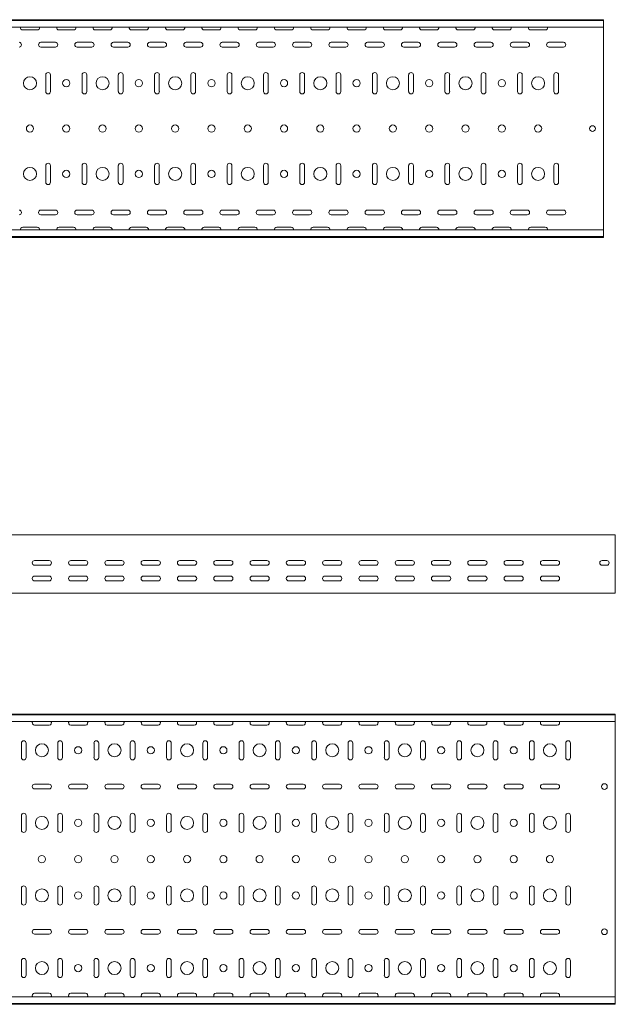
# Model space of a CAD drawing. Header units: millimetres. Extents: x -687 to 2818, y -3045 to -151.
# Tile 7 of 9: x 1997 to 2818, y -3043 to -1687. Entities that reach past the tile are written whole.
import ezdxf

# ---------------------------------------------------------------- set-up
doc = ezdxf.new("R2010")
doc.units = ezdxf.units.MM

msp = doc.modelspace()

# ---------------------------------------------------------------- linework, layer by layer
at = {"color": 7, "linetype": 'Continuous', "lineweight": 15}
for p, q in [((333.4, -1686.6), (2801.4, -1686.6)), ((2801.4, -1687.7), (333.4, -1687.7)), ((2801.4, -1687.7), (2801.4, -1686.6)), ((2801.4, -1696.8), (2801.4, -1687.7)), ((333.4, -1696.8), (2801.4, -1696.8)), ((2021.4, -1700.7), (2001.4, -1700.7)), ((2071.4, -1700.7), (2051.4, -1700.7)), ((2121.4, -1700.7), (2101.4, -1700.7)), ((2171.4, -1700.7), (2151.4, -1700.7)), ((2221.4, -1700.7), (2201.4, -1700.7)), ((2271.4, -1700.7), (2251.4, -1700.7)), ((2321.4, -1700.7), (2301.4, -1700.7)), ((2371.4, -1700.7), (2351.4, -1700.7)), ((2421.4, -1700.7), (2401.4, -1700.7)), ((2471.4, -1700.7), (2451.4, -1700.7)), ((2521.4, -1700.7), (2501.4, -1700.7)), ((2571.4, -1700.7), (2551.4, -1700.7)), ((2621.4, -1700.7), (2601.4, -1700.7)), ((2671.4, -1700.7), (2651.4, -1700.7)), ((2721.4, -1700.7), (2701.4, -1700.7)), ((2801.4, -1696.8), (2801.4, -1734.4)), ((2026.4, -1717.7), (2046.4, -1717.7)), ((2076.4, -1717.7), (2096.4, -1717.7)), ((2126.4, -1717.7), (2146.4, -1717.7)), ((2176.4, -1717.7), (2196.4, -1717.7)), ((2226.4, -1717.7), (2246.4, -1717.7)), ((2276.4, -1717.7), (2296.4, -1717.7)), ((2326.4, -1717.7), (2346.4, -1717.7)), ((2376.4, -1717.7), (2396.4, -1717.7)), ((2426.4, -1717.7), (2446.4, -1717.7)), ((2476.4, -1717.7), (2496.4, -1717.7)), ((2526.4, -1717.7), (2546.4, -1717.7)), ((2576.4, -1717.7), (2596.4, -1717.7)), ((2626.4, -1717.7), (2646.4, -1717.7)), ((2676.4, -1717.7), (2696.4, -1717.7)), ((2726.4, -1717.7), (2746.4, -1717.7)), ((2046.4, -1724.2), (2026.4, -1724.2)), ((2096.4, -1724.2), (2076.4, -1724.2)), ((2146.4, -1724.2), (2126.4, -1724.2)), ((2196.4, -1724.2), (2176.4, -1724.2)), ((2246.4, -1724.2), (2226.4, -1724.2)), ((2296.4, -1724.2), (2276.4, -1724.2)), ((2346.4, -1724.2), (2326.4, -1724.2)), ((2396.4, -1724.2), (2376.4, -1724.2)), ((2446.4, -1724.2), (2426.4, -1724.2)), ((2496.4, -1724.2), (2476.4, -1724.2)), ((2546.4, -1724.2), (2526.4, -1724.2)), ((2596.4, -1724.2), (2576.4, -1724.2)), ((2646.4, -1724.2), (2626.4, -1724.2)), ((2696.4, -1724.2), (2676.4, -1724.2)), ((2746.4, -1724.2), (2726.4, -1724.2)), ((2801.4, -1734.4), (2801.4, -1735.4)), ((2801.4, -1735.4), (2801.4, -1735.5)), ((2801.4, -1735.5), (2801.4, -1737.2)), ((2801.4, -1737.2), (2801.4, -1810.9)), ((2033.1, -1785.6), (2033.1, -1762.6)), ((2039.6, -1762.6), (2039.6, -1785.6)), ((2083.1, -1785.6), (2083.1, -1762.6)), ((2089.6, -1762.6), (2089.6, -1785.6)), ((2133.1, -1785.6), (2133.1, -1762.6)), ((2139.6, -1762.6), (2139.6, -1785.6)), ((2183.1, -1785.6), (2183.1, -1762.6)), ((2189.6, -1762.6), (2189.6, -1785.6)), ((2233.1, -1785.6), (2233.1, -1762.6)), ((2239.6, -1762.6), (2239.6, -1785.6)), ((2283.1, -1785.6), (2283.1, -1762.6)), ((2289.6, -1762.6), (2289.6, -1785.6)), ((2333.1, -1785.6), (2333.1, -1762.6)), ((2339.6, -1762.6), (2339.6, -1785.6)), ((2383.1, -1785.6), (2383.1, -1762.6)), ((2389.6, -1762.6), (2389.6, -1785.6)), ((2433.1, -1785.6), (2433.1, -1762.6)), ((2439.6, -1762.6), (2439.6, -1785.6)), ((2483.1, -1785.6), (2483.1, -1762.6)), ((2489.6, -1762.6), (2489.6, -1785.6)), ((2533.1, -1785.6), (2533.1, -1762.6)), ((2539.6, -1762.6), (2539.6, -1785.6)), ((2583.1, -1785.6), (2583.1, -1762.6)), ((2589.6, -1762.6), (2589.6, -1785.6)), ((2633.1, -1785.6), (2633.1, -1762.6)), ((2639.6, -1762.6), (2639.6, -1785.6)), ((2683.1, -1785.6), (2683.1, -1762.6)), ((2689.6, -1762.6), (2689.6, -1785.6)), ((2733.1, -1785.6), (2733.1, -1762.6)), ((2739.6, -1762.6), (2739.6, -1785.6)), ((2801.4, -1810.9), (2801.4, -1812.6)), ((2801.4, -1812.6), (2801.4, -1812.7)), ((2801.4, -1812.7), (2801.4, -1813.8)), ((2801.4, -1813.8), (2801.4, -1859.4)), ((2801.4, -1859.4), (2801.4, -1860.4)), ((2801.4, -1860.4), (2801.4, -1860.5)), ((2801.4, -1860.5), (2801.4, -1862.2)), ((2801.4, -1862.2), (2801.4, -1935.9)), ((2033.1, -1910.6), (2033.1, -1887.6)), ((2039.6, -1887.6), (2039.6, -1910.6)), ((2083.1, -1910.6), (2083.1, -1887.6)), ((2089.6, -1887.6), (2089.6, -1910.6)), ((2133.1, -1910.6), (2133.1, -1887.6)), ((2139.6, -1887.6), (2139.6, -1910.6)), ((2183.1, -1910.6), (2183.1, -1887.6)), ((2189.6, -1887.6), (2189.6, -1910.6)), ((2233.1, -1910.6), (2233.1, -1887.6)), ((2239.6, -1887.6), (2239.6, -1910.6)), ((2283.1, -1910.6), (2283.1, -1887.6)), ((2289.6, -1887.6), (2289.6, -1910.6)), ((2333.1, -1910.6), (2333.1, -1887.6)), ((2339.6, -1887.6), (2339.6, -1910.6)), ((2383.1, -1910.6), (2383.1, -1887.6)), ((2389.6, -1887.6), (2389.6, -1910.6)), ((2433.1, -1910.6), (2433.1, -1887.6)), ((2439.6, -1887.6), (2439.6, -1910.6)), ((2483.1, -1910.6), (2483.1, -1887.6)), ((2489.6, -1887.6), (2489.6, -1910.6)), ((2533.1, -1910.6), (2533.1, -1887.6)), ((2539.6, -1887.6), (2539.6, -1910.6)), ((2583.1, -1910.6), (2583.1, -1887.6)), ((2589.6, -1887.6), (2589.6, -1910.6)), ((2633.1, -1910.6), (2633.1, -1887.6)), ((2639.6, -1887.6), (2639.6, -1910.6)), ((2683.1, -1910.6), (2683.1, -1887.6)), ((2689.6, -1887.6), (2689.6, -1910.6)), ((2733.1, -1910.6), (2733.1, -1887.6)), ((2739.6, -1887.6), (2739.6, -1910.6)), ((2801.4, -1935.9), (2801.4, -1937.6)), ((2801.4, -1937.6), (2801.4, -1937.7)), ((2801.4, -1937.7), (2801.4, -1938.8)), ((2801.4, -1938.8), (2801.4, -1976.3)), ((2026.4, -1948.9), (2046.4, -1948.9)), ((2076.4, -1948.9), (2096.4, -1948.9)), ((2126.4, -1948.9), (2146.4, -1948.9)), ((2176.4, -1948.9), (2196.4, -1948.9)), ((2226.4, -1948.9), (2246.4, -1948.9)), ((2276.4, -1948.9), (2296.4, -1948.9)), ((2326.4, -1948.9), (2346.4, -1948.9)), ((2376.4, -1948.9), (2396.4, -1948.9)), ((2426.4, -1948.9), (2446.4, -1948.9)), ((2476.4, -1948.9), (2496.4, -1948.9)), ((2526.4, -1948.9), (2546.4, -1948.9)), ((2576.4, -1948.9), (2596.4, -1948.9)), ((2626.4, -1948.9), (2646.4, -1948.9)), ((2676.4, -1948.9), (2696.4, -1948.9)), ((2726.4, -1948.9), (2746.4, -1948.9)), ((2046.4, -1955.4), (2026.4, -1955.4)), ((2096.4, -1955.4), (2076.4, -1955.4)), ((2146.4, -1955.4), (2126.4, -1955.4)), ((2196.4, -1955.4), (2176.4, -1955.4)), ((2246.4, -1955.4), (2226.4, -1955.4)), ((2296.4, -1955.4), (2276.4, -1955.4)), ((2346.4, -1955.4), (2326.4, -1955.4)), ((2396.4, -1955.4), (2376.4, -1955.4)), ((2446.4, -1955.4), (2426.4, -1955.4)), ((2496.4, -1955.4), (2476.4, -1955.4)), ((2546.4, -1955.4), (2526.4, -1955.4)), ((2596.4, -1955.4), (2576.4, -1955.4)), ((2646.4, -1955.4), (2626.4, -1955.4)), ((2696.4, -1955.4), (2676.4, -1955.4)), ((2746.4, -1955.4), (2726.4, -1955.4)), ((2801.4, -1976.3), (333.4, -1976.3)), ((2001.4, -1972.4), (2021.4, -1972.4)), ((2051.4, -1972.4), (2071.4, -1972.4)), ((2101.4, -1972.4), (2121.4, -1972.4)), ((2151.4, -1972.4), (2171.4, -1972.4)), ((2201.4, -1972.4), (2221.4, -1972.4)), ((2251.4, -1972.4), (2271.4, -1972.4)), ((2301.4, -1972.4), (2321.4, -1972.4)), ((2351.4, -1972.4), (2371.4, -1972.4)), ((2401.4, -1972.4), (2421.4, -1972.4)), ((2451.4, -1972.4), (2471.4, -1972.4)), ((2501.4, -1972.4), (2521.4, -1972.4)), ((2551.4, -1972.4), (2571.4, -1972.4)), ((2601.4, -1972.4), (2621.4, -1972.4)), ((2651.4, -1972.4), (2671.4, -1972.4)), ((2701.4, -1972.4), (2721.4, -1972.4)), ((2801.4, -1985.4), (2801.4, -1976.3)), ((333.4, -1985.4), (2801.4, -1985.4)), ((333.4, -1986.6), (2801.4, -1986.6)), ((2801.4, -1986.6), (2801.4, -1985.4)), ((2817.8, -2396.5), (349.8, -2396.5)), ((2817.8, -2404), (2817.8, -2396.5)), ((2817.8, -2409.3), (2817.8, -2404)), ((2817.8, -2409.6), (2817.8, -2409.3)), ((2817.8, -2413.8), (2817.8, -2409.6)), ((2817.8, -2474.7), (2817.8, -2413.8)), ((2037.8, -2431.7), (2017.8, -2431.7)), ((2017.8, -2438.2), (2037.8, -2438.2)), ((2087.8, -2431.7), (2067.8, -2431.7)), ((2067.8, -2438.2), (2087.8, -2438.2)), ((2137.8, -2431.7), (2117.8, -2431.7)), ((2117.8, -2438.2), (2137.8, -2438.2)), ((2187.8, -2431.7), (2167.8, -2431.7)), ((2167.8, -2438.2), (2187.8, -2438.2)), ((2237.8, -2431.7), (2217.8, -2431.7)), ((2217.8, -2438.2), (2237.8, -2438.2)), ((2287.8, -2431.7), (2267.8, -2431.7)), ((2267.8, -2438.2), (2287.8, -2438.2)), ((2337.8, -2431.7), (2317.8, -2431.7)), ((2317.8, -2438.2), (2337.8, -2438.2)), ((2387.8, -2431.7), (2367.8, -2431.7)), ((2367.8, -2438.2), (2387.8, -2438.2)), ((2437.8, -2431.7), (2417.8, -2431.7)), ((2417.8, -2438.2), (2437.8, -2438.2)), ((2487.8, -2431.7), (2467.8, -2431.7)), ((2467.8, -2438.2), (2487.8, -2438.2)), ((2537.8, -2431.7), (2517.8, -2431.7)), ((2517.8, -2438.2), (2537.8, -2438.2)), ((2587.8, -2431.7), (2567.8, -2431.7)), ((2567.8, -2438.2), (2587.8, -2438.2)), ((2637.8, -2431.7), (2617.8, -2431.7)), ((2617.8, -2438.2), (2637.8, -2438.2)), ((2687.8, -2431.7), (2667.8, -2431.7)), ((2667.8, -2438.2), (2687.8, -2438.2)), ((2737.8, -2431.7), (2717.8, -2431.7)), ((2717.8, -2438.2), (2737.8, -2438.2)), ((2799.6, -2431.7), (2806.1, -2431.7)), ((2806.1, -2438.2), (2799.6, -2438.2)), ((2037.8, -2453.2), (2017.8, -2453.2)), ((2087.8, -2453.2), (2067.8, -2453.2)), ((2137.8, -2453.2), (2117.8, -2453.2)), ((2187.8, -2453.2), (2167.8, -2453.2)), ((2237.8, -2453.2), (2217.8, -2453.2)), ((2287.8, -2453.2), (2267.8, -2453.2)), ((2337.8, -2453.2), (2317.8, -2453.2)), ((2387.8, -2453.2), (2367.8, -2453.2)), ((2437.8, -2453.2), (2417.8, -2453.2)), ((2487.8, -2453.2), (2467.8, -2453.2)), ((2537.8, -2453.2), (2517.8, -2453.2)), ((2587.8, -2453.2), (2567.8, -2453.2)), ((2637.8, -2453.2), (2617.8, -2453.2)), ((2687.8, -2453.2), (2667.8, -2453.2)), ((2737.8, -2453.2), (2717.8, -2453.2)), ((2017.8, -2459.7), (2037.8, -2459.7)), ((2067.8, -2459.7), (2087.8, -2459.7)), ((2117.8, -2459.7), (2137.8, -2459.7)), ((2167.8, -2459.7), (2187.8, -2459.7)), ((2217.8, -2459.7), (2237.8, -2459.7)), ((2267.8, -2459.7), (2287.8, -2459.7)), ((2317.8, -2459.7), (2337.8, -2459.7)), ((2367.8, -2459.7), (2387.8, -2459.7)), ((2417.8, -2459.7), (2437.8, -2459.7)), ((2467.8, -2459.7), (2487.8, -2459.7)), ((2517.8, -2459.7), (2537.8, -2459.7)), ((2567.8, -2459.7), (2587.8, -2459.7)), ((2617.8, -2459.7), (2637.8, -2459.7)), ((2667.8, -2459.7), (2687.8, -2459.7)), ((2717.8, -2459.7), (2737.8, -2459.7)), ((349.8, -2476.5), (2817.8, -2476.5)), ((2817.8, -2476.5), (2817.8, -2474.7)), ((349.8, -2643.2), (2817.8, -2643.2)), ((2817.8, -2644.3), (349.8, -2644.3)), ((2817.8, -2644.3), (2817.8, -2643.2)), ((2817.8, -2653.4), (2817.8, -2644.3)), ((349.8, -2653.4), (2817.8, -2653.4)), ((2037.8, -2658.7), (2017.8, -2658.7)), ((2087.8, -2658.7), (2067.8, -2658.7)), ((2137.8, -2658.7), (2117.8, -2658.7)), ((2187.8, -2658.7), (2167.8, -2658.7)), ((2237.8, -2658.7), (2217.8, -2658.7)), ((2287.8, -2658.7), (2267.8, -2658.7)), ((2337.8, -2658.7), (2317.8, -2658.7)), ((2387.8, -2658.7), (2367.8, -2658.7)), ((2437.8, -2658.7), (2417.8, -2658.7)), ((2487.8, -2658.7), (2467.8, -2658.7)), ((2537.8, -2658.7), (2517.8, -2658.7)), ((2587.8, -2658.7), (2567.8, -2658.7)), ((2637.8, -2658.7), (2617.8, -2658.7)), ((2687.8, -2658.7), (2667.8, -2658.7)), ((2737.8, -2658.7), (2717.8, -2658.7)), ((2817.8, -2653.4), (2817.8, -2666)), ((2817.8, -2666), (2817.8, -2667)), ((2817.8, -2667), (2817.8, -2667.1)), ((2817.8, -2667.1), (2817.8, -2668.8)), ((2817.8, -2668.8), (2817.8, -2717.5)), ((1999.6, -2703.2), (1999.6, -2683.2)), ((2006.1, -2683.2), (2006.1, -2703.2)), ((2049.6, -2703.2), (2049.6, -2683.2)), ((2056.1, -2683.2), (2056.1, -2703.2)), ((2099.6, -2703.2), (2099.6, -2683.2)), ((2106.1, -2683.2), (2106.1, -2703.2)), ((2149.6, -2703.2), (2149.6, -2683.2)), ((2156.1, -2683.2), (2156.1, -2703.2)), ((2199.6, -2703.2), (2199.6, -2683.2)), ((2206.1, -2683.2), (2206.1, -2703.2)), ((2249.6, -2703.2), (2249.6, -2683.2)), ((2256.1, -2683.2), (2256.1, -2703.2)), ((2299.6, -2703.2), (2299.6, -2683.2)), ((2306.1, -2683.2), (2306.1, -2703.2)), ((2349.6, -2703.2), (2349.6, -2683.2)), ((2356.1, -2683.2), (2356.1, -2703.2)), ((2399.6, -2703.2), (2399.6, -2683.2)), ((2406.1, -2683.2), (2406.1, -2703.2)), ((2449.6, -2703.2), (2449.6, -2683.2)), ((2456.1, -2683.2), (2456.1, -2703.2)), ((2499.6, -2703.2), (2499.6, -2683.2)), ((2506.1, -2683.2), (2506.1, -2703.2)), ((2549.6, -2703.2), (2549.6, -2683.2)), ((2556.1, -2683.2), (2556.1, -2703.2)), ((2599.6, -2703.2), (2599.6, -2683.2)), ((2606.1, -2683.2), (2606.1, -2703.2)), ((2649.6, -2703.2), (2649.6, -2683.2)), ((2656.1, -2683.2), (2656.1, -2703.2)), ((2699.6, -2703.2), (2699.6, -2683.2)), ((2706.1, -2683.2), (2706.1, -2703.2)), ((2749.6, -2703.2), (2749.6, -2683.2)), ((2756.1, -2683.2), (2756.1, -2703.2)), ((2817.8, -2717.5), (2817.8, -2719.2)), ((2817.8, -2719.2), (2817.8, -2719.3)), ((2817.8, -2719.3), (2817.8, -2720.4)), ((2817.8, -2720.4), (2817.8, -2766)), ((2017.8, -2739.9), (2037.8, -2739.9)), ((2067.8, -2739.9), (2087.8, -2739.9)), ((2117.8, -2739.9), (2137.8, -2739.9)), ((2167.8, -2739.9), (2187.8, -2739.9)), ((2217.8, -2739.9), (2237.8, -2739.9)), ((2267.8, -2739.9), (2287.8, -2739.9)), ((2317.8, -2739.9), (2337.8, -2739.9)), ((2367.8, -2739.9), (2387.8, -2739.9)), ((2417.8, -2739.9), (2437.8, -2739.9)), ((2467.8, -2739.9), (2487.8, -2739.9)), ((2517.8, -2739.9), (2537.8, -2739.9)), ((2567.8, -2739.9), (2587.8, -2739.9)), ((2617.8, -2739.9), (2637.8, -2739.9)), ((2667.8, -2739.9), (2687.8, -2739.9)), ((2717.8, -2739.9), (2737.8, -2739.9)), ((2037.8, -2746.4), (2017.8, -2746.4)), ((2087.8, -2746.4), (2067.8, -2746.4)), ((2137.8, -2746.4), (2117.8, -2746.4)), ((2187.8, -2746.4), (2167.8, -2746.4)), ((2237.8, -2746.4), (2217.8, -2746.4)), ((2287.8, -2746.4), (2267.8, -2746.4)), ((2337.8, -2746.4), (2317.8, -2746.4)), ((2387.8, -2746.4), (2367.8, -2746.4)), ((2437.8, -2746.4), (2417.8, -2746.4)), ((2487.8, -2746.4), (2467.8, -2746.4)), ((2537.8, -2746.4), (2517.8, -2746.4)), ((2587.8, -2746.4), (2567.8, -2746.4)), ((2637.8, -2746.4), (2617.8, -2746.4)), ((2687.8, -2746.4), (2667.8, -2746.4)), ((2737.8, -2746.4), (2717.8, -2746.4)), ((2817.8, -2766), (2817.8, -2767)), ((2817.8, -2767), (2817.8, -2767.1)), ((2817.8, -2767.1), (2817.8, -2768.8)), ((2817.8, -2768.8), (2817.8, -2817.5)), ((1999.6, -2803.2), (1999.6, -2783.2)), ((2006.1, -2783.2), (2006.1, -2803.2)), ((2049.6, -2803.2), (2049.6, -2783.2)), ((2056.1, -2783.2), (2056.1, -2803.2)), ((2099.6, -2803.2), (2099.6, -2783.2)), ((2106.1, -2783.2), (2106.1, -2803.2)), ((2149.6, -2803.2), (2149.6, -2783.2)), ((2156.1, -2783.2), (2156.1, -2803.2)), ((2199.6, -2803.2), (2199.6, -2783.2)), ((2206.1, -2783.2), (2206.1, -2803.2)), ((2249.6, -2803.2), (2249.6, -2783.2)), ((2256.1, -2783.2), (2256.1, -2803.2)), ((2299.6, -2803.2), (2299.6, -2783.2)), ((2306.1, -2783.2), (2306.1, -2803.2)), ((2349.6, -2803.2), (2349.6, -2783.2)), ((2356.1, -2783.2), (2356.1, -2803.2)), ((2399.6, -2803.2), (2399.6, -2783.2)), ((2406.1, -2783.2), (2406.1, -2803.2)), ((2449.6, -2803.2), (2449.6, -2783.2)), ((2456.1, -2783.2), (2456.1, -2803.2)), ((2499.6, -2803.2), (2499.6, -2783.2)), ((2506.1, -2783.2), (2506.1, -2803.2)), ((2549.6, -2803.2), (2549.6, -2783.2)), ((2556.1, -2783.2), (2556.1, -2803.2)), ((2599.6, -2803.2), (2599.6, -2783.2)), ((2606.1, -2783.2), (2606.1, -2803.2)), ((2649.6, -2803.2), (2649.6, -2783.2)), ((2656.1, -2783.2), (2656.1, -2803.2)), ((2699.6, -2803.2), (2699.6, -2783.2)), ((2706.1, -2783.2), (2706.1, -2803.2)), ((2749.6, -2803.2), (2749.6, -2783.2)), ((2756.1, -2783.2), (2756.1, -2803.2)), ((2817.8, -2817.5), (2817.8, -2819.2)), ((2817.8, -2819.2), (2817.8, -2819.3)), ((2817.8, -2819.3), (2817.8, -2820.4)), ((2817.8, -2820.4), (2817.8, -2866)), ((2817.8, -2866), (2817.8, -2867)), ((2817.8, -2867), (2817.8, -2867.1)), ((2817.8, -2867.1), (2817.8, -2868.8)), ((2817.8, -2868.8), (2817.8, -2917.5)), ((1999.6, -2903.2), (1999.6, -2883.2)), ((2006.1, -2883.2), (2006.1, -2903.2)), ((2049.6, -2903.2), (2049.6, -2883.2)), ((2056.1, -2883.2), (2056.1, -2903.2)), ((2099.6, -2903.2), (2099.6, -2883.2)), ((2106.1, -2883.2), (2106.1, -2903.2)), ((2149.6, -2903.2), (2149.6, -2883.2)), ((2156.1, -2883.2), (2156.1, -2903.2)), ((2199.6, -2903.2), (2199.6, -2883.2)), ((2206.1, -2883.2), (2206.1, -2903.2)), ((2249.6, -2903.2), (2249.6, -2883.2)), ((2256.1, -2883.2), (2256.1, -2903.2)), ((2299.6, -2903.2), (2299.6, -2883.2)), ((2306.1, -2883.2), (2306.1, -2903.2)), ((2349.6, -2903.2), (2349.6, -2883.2)), ((2356.1, -2883.2), (2356.1, -2903.2)), ((2399.6, -2903.2), (2399.6, -2883.2)), ((2406.1, -2883.2), (2406.1, -2903.2)), ((2449.6, -2903.2), (2449.6, -2883.2)), ((2456.1, -2883.2), (2456.1, -2903.2)), ((2499.6, -2903.2), (2499.6, -2883.2)), ((2506.1, -2883.2), (2506.1, -2903.2)), ((2549.6, -2903.2), (2549.6, -2883.2)), ((2556.1, -2883.2), (2556.1, -2903.2)), ((2599.6, -2903.2), (2599.6, -2883.2)), ((2606.1, -2883.2), (2606.1, -2903.2)), ((2649.6, -2903.2), (2649.6, -2883.2)), ((2656.1, -2883.2), (2656.1, -2903.2)), ((2699.6, -2903.2), (2699.6, -2883.2)), ((2706.1, -2883.2), (2706.1, -2903.2)), ((2749.6, -2903.2), (2749.6, -2883.2)), ((2756.1, -2883.2), (2756.1, -2903.2)), ((2817.8, -2917.5), (2817.8, -2919.2)), ((2817.8, -2919.2), (2817.8, -2919.3)), ((2817.8, -2919.3), (2817.8, -2920.4)), ((2817.8, -2920.4), (2817.8, -2966)), ((2017.8, -2939.9), (2037.8, -2939.9)), ((2067.8, -2939.9), (2087.8, -2939.9)), ((2117.8, -2939.9), (2137.8, -2939.9)), ((2167.8, -2939.9), (2187.8, -2939.9)), ((2217.8, -2939.9), (2237.8, -2939.9)), ((2267.8, -2939.9), (2287.8, -2939.9)), ((2317.8, -2939.9), (2337.8, -2939.9)), ((2367.8, -2939.9), (2387.8, -2939.9)), ((2417.8, -2939.9), (2437.8, -2939.9)), ((2467.8, -2939.9), (2487.8, -2939.9)), ((2517.8, -2939.9), (2537.8, -2939.9)), ((2567.8, -2939.9), (2587.8, -2939.9)), ((2617.8, -2939.9), (2637.8, -2939.9)), ((2667.8, -2939.9), (2687.8, -2939.9)), ((2717.8, -2939.9), (2737.8, -2939.9)), ((2037.8, -2946.4), (2017.8, -2946.4)), ((2087.8, -2946.4), (2067.8, -2946.4)), ((2137.8, -2946.4), (2117.8, -2946.4)), ((2187.8, -2946.4), (2167.8, -2946.4)), ((2237.8, -2946.4), (2217.8, -2946.4)), ((2287.8, -2946.4), (2267.8, -2946.4)), ((2337.8, -2946.4), (2317.8, -2946.4)), ((2387.8, -2946.4), (2367.8, -2946.4)), ((2437.8, -2946.4), (2417.8, -2946.4)), ((2487.8, -2946.4), (2467.8, -2946.4)), ((2537.8, -2946.4), (2517.8, -2946.4)), ((2587.8, -2946.4), (2567.8, -2946.4)), ((2637.8, -2946.4), (2617.8, -2946.4)), ((2687.8, -2946.4), (2667.8, -2946.4)), ((2737.8, -2946.4), (2717.8, -2946.4)), ((2817.8, -2966), (2817.8, -2967)), ((2817.8, -2967), (2817.8, -2967.1)), ((2817.8, -2967.1), (2817.8, -2968.8)), ((2817.8, -2968.8), (2817.8, -3017.5)), ((1999.6, -3003.2), (1999.6, -2983.2)), ((2006.1, -2983.2), (2006.1, -3003.2)), ((2049.6, -3003.2), (2049.6, -2983.2)), ((2056.1, -2983.2), (2056.1, -3003.2)), ((2099.6, -3003.2), (2099.6, -2983.2)), ((2106.1, -2983.2), (2106.1, -3003.2)), ((2149.6, -3003.2), (2149.6, -2983.2)), ((2156.1, -2983.2), (2156.1, -3003.2)), ((2199.6, -3003.2), (2199.6, -2983.2)), ((2206.1, -2983.2), (2206.1, -3003.2)), ((2249.6, -3003.2), (2249.6, -2983.2)), ((2256.1, -2983.2), (2256.1, -3003.2)), ((2299.6, -3003.2), (2299.6, -2983.2)), ((2306.1, -2983.2), (2306.1, -3003.2)), ((2349.6, -3003.2), (2349.6, -2983.2)), ((2356.1, -2983.2), (2356.1, -3003.2)), ((2399.6, -3003.2), (2399.6, -2983.2)), ((2406.1, -2983.2), (2406.1, -3003.2)), ((2449.6, -3003.2), (2449.6, -2983.2)), ((2456.1, -2983.2), (2456.1, -3003.2)), ((2499.6, -3003.2), (2499.6, -2983.2)), ((2506.1, -2983.2), (2506.1, -3003.2)), ((2549.6, -3003.2), (2549.6, -2983.2)), ((2556.1, -2983.2), (2556.1, -3003.2)), ((2599.6, -3003.2), (2599.6, -2983.2)), ((2606.1, -2983.2), (2606.1, -3003.2)), ((2649.6, -3003.2), (2649.6, -2983.2)), ((2656.1, -2983.2), (2656.1, -3003.2)), ((2699.6, -3003.2), (2699.6, -2983.2)), ((2706.1, -2983.2), (2706.1, -3003.2)), ((2749.6, -3003.2), (2749.6, -2983.2)), ((2756.1, -2983.2), (2756.1, -3003.2)), ((2817.8, -3017.5), (2817.8, -3019.2)), ((2817.8, -3019.2), (2817.8, -3019.3)), ((2817.8, -3019.3), (2817.8, -3020.4)), ((2817.8, -3020.4), (2817.8, -3032.9)), ((2817.8, -3032.9), (349.8, -3032.9)), ((2017.8, -3027.6), (2037.8, -3027.6)), ((2067.8, -3027.6), (2087.8, -3027.6)), ((2117.8, -3027.6), (2137.8, -3027.6)), ((2167.8, -3027.6), (2187.8, -3027.6)), ((2217.8, -3027.6), (2237.8, -3027.6)), ((2267.8, -3027.6), (2287.8, -3027.6)), ((2317.8, -3027.6), (2337.8, -3027.6)), ((2367.8, -3027.6), (2387.8, -3027.6)), ((2417.8, -3027.6), (2437.8, -3027.6)), ((2467.8, -3027.6), (2487.8, -3027.6)), ((2517.8, -3027.6), (2537.8, -3027.6)), ((2567.8, -3027.6), (2587.8, -3027.6)), ((2617.8, -3027.6), (2637.8, -3027.6)), ((2667.8, -3027.6), (2687.8, -3027.6)), ((2717.8, -3027.6), (2737.8, -3027.6)), ((2817.8, -3042), (2817.8, -3032.9)), ((349.8, -3042), (2817.8, -3042)), ((349.8, -3043.2), (2817.8, -3043.2)), ((2817.8, -3043.2), (2817.8, -3042))]:
    msp.add_line(p, q, dxfattribs=at)
for centre, radius in [((2011.4, -1774.1), 9), ((2061.4, -1774.1), 5), ((2111.4, -1774.1), 9), ((2161.4, -1774.1), 5), ((2211.4, -1774.1), 9), ((2261.4, -1774.1), 5), ((2311.4, -1774.1), 9), ((2361.4, -1774.1), 5), ((2411.4, -1774.1), 9), ((2461.4, -1774.1), 5), ((2511.4, -1774.1), 9), ((2561.4, -1774.1), 5), ((2611.4, -1774.1), 9), ((2661.4, -1774.1), 5), ((2711.4, -1774.1), 9), ((2011.4, -1836.6), 5), ((2061.4, -1836.6), 5), ((2111.4, -1836.6), 5), ((2161.4, -1836.6), 5), ((2211.4, -1836.6), 5), ((2261.4, -1836.6), 5), ((2311.4, -1836.6), 5), ((2361.4, -1836.6), 5), ((2411.4, -1836.6), 5), ((2461.4, -1836.6), 5), ((2511.4, -1836.6), 5), ((2561.4, -1836.6), 5), ((2611.4, -1836.6), 5), ((2661.4, -1836.6), 5), ((2711.4, -1836.6), 5), ((2786.4, -1836.6), 4), ((2011.4, -1899.1), 9), ((2061.4, -1899.1), 5), ((2111.4, -1899.1), 9), ((2161.4, -1899.1), 5), ((2211.4, -1899.1), 9), ((2261.4, -1899.1), 5), ((2311.4, -1899.1), 9), ((2361.4, -1899.1), 5), ((2411.4, -1899.1), 9), ((2461.4, -1899.1), 5), ((2511.4, -1899.1), 9), ((2561.4, -1899.1), 5), ((2611.4, -1899.1), 9), ((2661.4, -1899.1), 5), ((2711.4, -1899.1), 9), ((2027.8, -2693.2), 9), ((2127.8, -2693.2), 9), ((2227.8, -2693.2), 9), ((2327.8, -2693.2), 9), ((2427.8, -2693.2), 9), ((2527.8, -2693.2), 9), ((2627.8, -2693.2), 9), ((2727.8, -2693.2), 9), ((2077.8, -2693.2), 5), ((2177.8, -2693.2), 5), ((2277.8, -2693.2), 5), ((2377.8, -2693.2), 5), ((2477.8, -2693.2), 5), ((2577.8, -2693.2), 5), ((2677.8, -2693.2), 5), ((2802.8, -2743.2), 4), ((2027.8, -2793.2), 9), ((2077.8, -2793.2), 5), ((2127.8, -2793.2), 9), ((2177.8, -2793.2), 5), ((2227.8, -2793.2), 9), ((2277.8, -2793.2), 5), ((2327.8, -2793.2), 9), ((2377.8, -2793.2), 5), ((2427.8, -2793.2), 9), ((2477.8, -2793.2), 5), ((2527.8, -2793.2), 9), ((2577.8, -2793.2), 5), ((2627.8, -2793.2), 9), ((2677.8, -2793.2), 5), ((2727.8, -2793.2), 9), ((2027.8, -2843.2), 5), ((2077.8, -2843.2), 5), ((2127.8, -2843.2), 5), ((2177.8, -2843.2), 5), ((2227.8, -2843.2), 5), ((2277.8, -2843.2), 5), ((2327.8, -2843.2), 5), ((2377.8, -2843.2), 5), ((2427.8, -2843.2), 5), ((2477.8, -2843.2), 5), ((2527.8, -2843.2), 5), ((2577.8, -2843.2), 5), ((2627.8, -2843.2), 5), ((2677.8, -2843.2), 5), ((2727.8, -2843.2), 5), ((2027.8, -2893.2), 9), ((2077.8, -2893.2), 5), ((2127.8, -2893.2), 9), ((2177.8, -2893.2), 5), ((2227.8, -2893.2), 9), ((2277.8, -2893.2), 5), ((2327.8, -2893.2), 9), ((2377.8, -2893.2), 5), ((2427.8, -2893.2), 9), ((2477.8, -2893.2), 5), ((2527.8, -2893.2), 9), ((2577.8, -2893.2), 5), ((2627.8, -2893.2), 9), ((2677.8, -2893.2), 5), ((2727.8, -2893.2), 9), ((2802.8, -2943.2), 4), ((2027.8, -2993.2), 9), ((2127.8, -2993.2), 9), ((2227.8, -2993.2), 9), ((2327.8, -2993.2), 9), ((2427.8, -2993.2), 9), ((2527.8, -2993.2), 9), ((2627.8, -2993.2), 9), ((2727.8, -2993.2), 9), ((2077.8, -2993.2), 5), ((2177.8, -2993.2), 5), ((2277.8, -2993.2), 5), ((2377.8, -2993.2), 5), ((2477.8, -2993.2), 5), ((2577.8, -2993.2), 5), ((2677.8, -2993.2), 5)]:
    msp.add_circle(centre, radius, dxfattribs=at)
for centre, start, end in [((2001.4, -1697.5), 167.8599, 270), ((2021.4, -1697.5), 270, 12.1401), ((2051.4, -1697.5), 167.8599, 270), ((2071.4, -1697.5), 270, 12.1401), ((2101.4, -1697.5), 167.8599, 270), ((2121.4, -1697.5), 270, 12.1401), ((2151.4, -1697.5), 167.8599, 270), ((2171.4, -1697.5), 270, 12.1401), ((2201.4, -1697.5), 167.8599, 270), ((2221.4, -1697.5), 270, 12.1401), ((2251.4, -1697.5), 167.8599, 270), ((2271.4, -1697.5), 270, 12.1401), ((2301.4, -1697.5), 167.8599, 270), ((2321.4, -1697.5), 270, 12.1401), ((2351.4, -1697.5), 167.8599, 270), ((2371.4, -1697.5), 270, 12.1401), ((2401.4, -1697.5), 167.8599, 270), ((2421.4, -1697.5), 270, 12.1401), ((2451.4, -1697.5), 167.8599, 270), ((2471.4, -1697.5), 270, 12.1401), ((2501.4, -1697.5), 167.8599, 270), ((2521.4, -1697.5), 270, 12.1401), ((2551.4, -1697.5), 167.8599, 270), ((2571.4, -1697.5), 270, 12.1401), ((2601.4, -1697.5), 167.8599, 270), ((2621.4, -1697.5), 270, 12.1401), ((2651.4, -1697.5), 167.8599, 270), ((2671.4, -1697.5), 270, 12.1401), ((2701.4, -1697.5), 167.8599, 270), ((2721.4, -1697.5), 270, 12.1401), ((1996.4, -1721), 270, 90), ((2026.4, -1721), 90, 270), ((2046.4, -1721), 270, 90), ((2076.4, -1721), 90, 270), ((2096.4, -1721), 270, 90), ((2126.4, -1721), 90, 270), ((2146.4, -1721), 270, 90), ((2176.4, -1721), 90, 270), ((2196.4, -1721), 270, 90), ((2226.4, -1721), 90, 270), ((2246.4, -1721), 270, 90), ((2276.4, -1721), 90, 270), ((2296.4, -1721), 270, 90), ((2326.4, -1721), 90, 270), ((2346.4, -1721), 270, 90), ((2376.4, -1721), 90, 270), ((2396.4, -1721), 270, 90), ((2426.4, -1721), 90, 270), ((2446.4, -1721), 270, 90), ((2476.4, -1721), 90, 270), ((2496.4, -1721), 270, 90), ((2526.4, -1721), 90, 270), ((2546.4, -1721), 270, 90), ((2576.4, -1721), 90, 270), ((2596.4, -1721), 270, 90), ((2626.4, -1721), 90, 270), ((2646.4, -1721), 270, 90), ((2676.4, -1721), 90, 270), ((2696.4, -1721), 270, 90), ((2726.4, -1721), 90, 270), ((2746.4, -1721), 270, 90), ((2036.4, -1762.6), 0, 180), ((2086.4, -1762.6), 0, 180), ((2136.4, -1762.6), 0, 180), ((2186.4, -1762.6), 0, 180), ((2236.4, -1762.6), 0, 180), ((2286.4, -1762.6), 0, 180), ((2336.4, -1762.6), 0, 180), ((2386.4, -1762.6), 0, 180), ((2436.4, -1762.6), 0, 180), ((2486.4, -1762.6), 0, 180), ((2536.4, -1762.6), 0, 180), ((2586.4, -1762.6), 0, 180), ((2636.4, -1762.6), 0, 180), ((2686.4, -1762.6), 0, 180), ((2736.4, -1762.6), 0, 180), ((2036.4, -1785.6), 180, 0), ((2086.4, -1785.6), 180, 0), ((2136.4, -1785.6), 180, 0), ((2186.4, -1785.6), 180, 0), ((2236.4, -1785.6), 180, 0), ((2286.4, -1785.6), 180, 0), ((2336.4, -1785.6), 180, 0), ((2386.4, -1785.6), 180, 0), ((2436.4, -1785.6), 180, 0), ((2486.4, -1785.6), 180, 0), ((2536.4, -1785.6), 180, 0), ((2586.4, -1785.6), 180, 0), ((2636.4, -1785.6), 180, 0), ((2686.4, -1785.6), 180, 0), ((2736.4, -1785.6), 180, 0), ((2036.4, -1887.6), 0, 180), ((2086.4, -1887.6), 0, 180), ((2136.4, -1887.6), 0, 180), ((2186.4, -1887.6), 0, 180), ((2236.4, -1887.6), 0, 180), ((2286.4, -1887.6), 0, 180), ((2336.4, -1887.6), 0, 180), ((2386.4, -1887.6), 0, 180), ((2436.4, -1887.6), 0, 180), ((2486.4, -1887.6), 0, 180), ((2536.4, -1887.6), 0, 180), ((2586.4, -1887.6), 0, 180), ((2636.4, -1887.6), 0, 180), ((2686.4, -1887.6), 0, 180), ((2736.4, -1887.6), 0, 180), ((2036.4, -1910.6), 180, 0), ((2086.4, -1910.6), 180, 0), ((2136.4, -1910.6), 180, 0), ((2186.4, -1910.6), 180, 0), ((2236.4, -1910.6), 180, 0), ((2286.4, -1910.6), 180, 0), ((2336.4, -1910.6), 180, 0), ((2386.4, -1910.6), 180, 0), ((2436.4, -1910.6), 180, 0), ((2486.4, -1910.6), 180, 0), ((2536.4, -1910.6), 180, 0), ((2586.4, -1910.6), 180, 0), ((2636.4, -1910.6), 180, 0), ((2686.4, -1910.6), 180, 0), ((2736.4, -1910.6), 180, 0), ((1996.4, -1952.2), 270, 90), ((2026.4, -1952.2), 90, 270), ((2046.4, -1952.2), 270, 90), ((2076.4, -1952.2), 90, 270), ((2096.4, -1952.2), 270, 90), ((2126.4, -1952.2), 90, 270), ((2146.4, -1952.2), 270, 90), ((2176.4, -1952.2), 90, 270), ((2196.4, -1952.2), 270, 90), ((2226.4, -1952.2), 90, 270), ((2246.4, -1952.2), 270, 90), ((2276.4, -1952.2), 90, 270), ((2296.4, -1952.2), 270, 90), ((2326.4, -1952.2), 90, 270), ((2346.4, -1952.2), 270, 90), ((2376.4, -1952.2), 90, 270), ((2396.4, -1952.2), 270, 90), ((2426.4, -1952.2), 90, 270), ((2446.4, -1952.2), 270, 90), ((2476.4, -1952.2), 90, 270), ((2496.4, -1952.2), 270, 90), ((2526.4, -1952.2), 90, 270), ((2546.4, -1952.2), 270, 90), ((2576.4, -1952.2), 90, 270), ((2596.4, -1952.2), 270, 90), ((2626.4, -1952.2), 90, 270), ((2646.4, -1952.2), 270, 90), ((2676.4, -1952.2), 90, 270), ((2696.4, -1952.2), 270, 90), ((2726.4, -1952.2), 90, 270), ((2746.4, -1952.2), 270, 90), ((2001.4, -1975.7), 90, 192.1401), ((2021.4, -1975.7), 347.8599, 90), ((2051.4, -1975.7), 90, 192.1401), ((2071.4, -1975.7), 347.8599, 90), ((2101.4, -1975.7), 90, 192.1401), ((2121.4, -1975.7), 347.8599, 90), ((2151.4, -1975.7), 90, 192.1401), ((2171.4, -1975.7), 347.8599, 90), ((2201.4, -1975.7), 90, 192.1401), ((2221.4, -1975.7), 347.8599, 90), ((2251.4, -1975.7), 90, 192.1401), ((2271.4, -1975.7), 347.8599, 90), ((2301.4, -1975.7), 90, 192.1401), ((2321.4, -1975.7), 347.8599, 90), ((2351.4, -1975.7), 90, 192.1401), ((2371.4, -1975.7), 347.8599, 90), ((2401.4, -1975.7), 90, 192.1401), ((2421.4, -1975.7), 347.8599, 90), ((2451.4, -1975.7), 90, 192.1401), ((2471.4, -1975.7), 347.8599, 90), ((2501.4, -1975.7), 90, 192.1401), ((2521.4, -1975.7), 347.8599, 90), ((2551.4, -1975.7), 90, 192.1401), ((2571.4, -1975.7), 347.8599, 90), ((2601.4, -1975.7), 90, 192.1401), ((2621.4, -1975.7), 347.8599, 90), ((2651.4, -1975.7), 90, 192.1401), ((2671.4, -1975.7), 347.8599, 90), ((2701.4, -1975.7), 90, 192.1401), ((2721.4, -1975.7), 347.8599, 90), ((2017.8, -2435), 90, 270), ((2037.8, -2435), 270, 90), ((2067.8, -2435), 90, 270), ((2087.8, -2435), 270, 90), ((2117.8, -2435), 90, 270), ((2137.8, -2435), 270, 90), ((2167.8, -2435), 90, 270), ((2187.8, -2435), 270, 90), ((2217.8, -2435), 90, 270), ((2237.8, -2435), 270, 90), ((2267.8, -2435), 90, 270), ((2287.8, -2435), 270, 90), ((2317.8, -2435), 90, 270), ((2337.8, -2435), 270, 90), ((2367.8, -2435), 90, 270), ((2387.8, -2435), 270, 90), ((2417.8, -2435), 90, 270), ((2437.8, -2435), 270, 90), ((2467.8, -2435), 90, 270), ((2487.8, -2435), 270, 90), ((2517.8, -2435), 90, 270), ((2537.8, -2435), 270, 90), ((2567.8, -2435), 90, 270), ((2587.8, -2435), 270, 90), ((2617.8, -2435), 90, 270), ((2637.8, -2435), 270, 90), ((2667.8, -2435), 90, 270), ((2687.8, -2435), 270, 90), ((2717.8, -2435), 90, 270), ((2737.8, -2435), 270, 90), ((2799.6, -2435), 90, 270), ((2806.1, -2435), 270, 90), ((2017.8, -2456.5), 90, 270), ((2037.8, -2456.5), 270, 90), ((2067.8, -2456.5), 90, 270), ((2087.8, -2456.5), 270, 90), ((2117.8, -2456.5), 90, 270), ((2137.8, -2456.5), 270, 90), ((2167.8, -2456.5), 90, 270), ((2187.8, -2456.5), 270, 90), ((2217.8, -2456.5), 90, 270), ((2237.8, -2456.5), 270, 90), ((2267.8, -2456.5), 90, 270), ((2287.8, -2456.5), 270, 90), ((2317.8, -2456.5), 90, 270), ((2337.8, -2456.5), 270, 90), ((2367.8, -2456.5), 90, 270), ((2387.8, -2456.5), 270, 90), ((2417.8, -2456.5), 90, 270), ((2437.8, -2456.5), 270, 90), ((2467.8, -2456.5), 90, 270), ((2487.8, -2456.5), 270, 90), ((2517.8, -2456.5), 90, 270), ((2537.8, -2456.5), 270, 90), ((2567.8, -2456.5), 90, 270), ((2587.8, -2456.5), 270, 90), ((2617.8, -2456.5), 90, 270), ((2637.8, -2456.5), 270, 90), ((2667.8, -2456.5), 90, 270), ((2687.8, -2456.5), 270, 90), ((2717.8, -2456.5), 90, 270), ((2737.8, -2456.5), 270, 90), ((2017.8, -2655.5), 139.9329, 270), ((2037.8, -2655.5), 270, 40.0671), ((2067.8, -2655.5), 139.9329, 270), ((2087.8, -2655.5), 270, 40.0671), ((2117.8, -2655.5), 139.9329, 270), ((2137.8, -2655.5), 270, 40.0671), ((2167.8, -2655.5), 139.9329, 270), ((2187.8, -2655.5), 270, 40.0671), ((2217.8, -2655.5), 139.9329, 270), ((2237.8, -2655.5), 270, 40.0671), ((2267.8, -2655.5), 139.9329, 270), ((2287.8, -2655.5), 270, 40.0671), ((2317.8, -2655.5), 139.9329, 270), ((2337.8, -2655.5), 270, 40.0671), ((2367.8, -2655.5), 139.9329, 270), ((2387.8, -2655.5), 270, 40.0671), ((2417.8, -2655.5), 139.9329, 270), ((2437.8, -2655.5), 270, 40.0671), ((2467.8, -2655.5), 139.9329, 270), ((2487.8, -2655.5), 270, 40.0671), ((2517.8, -2655.5), 139.9329, 270), ((2537.8, -2655.5), 270, 40.0671), ((2567.8, -2655.5), 139.9329, 270), ((2587.8, -2655.5), 270, 40.0671), ((2617.8, -2655.5), 139.9329, 270), ((2637.8, -2655.5), 270, 40.0671), ((2667.8, -2655.5), 139.9329, 270), ((2687.8, -2655.5), 270, 40.0671), ((2717.8, -2655.5), 139.9329, 270), ((2737.8, -2655.5), 270, 40.0671), ((2002.8, -2683.2), 0, 180), ((2052.8, -2683.2), 0, 180), ((2102.8, -2683.2), 0, 180), ((2152.8, -2683.2), 0, 180), ((2202.8, -2683.2), 0, 180), ((2252.8, -2683.2), 0, 180), ((2302.8, -2683.2), 0, 180), ((2352.8, -2683.2), 0, 180), ((2402.8, -2683.2), 0, 180), ((2452.8, -2683.2), 0, 180), ((2502.8, -2683.2), 0, 180), ((2552.8, -2683.2), 0, 180), ((2602.8, -2683.2), 0, 180), ((2652.8, -2683.2), 0, 180), ((2702.8, -2683.2), 0, 180), ((2752.8, -2683.2), 0, 180), ((2002.8, -2703.2), 180, 0), ((2052.8, -2703.2), 180, 0), ((2102.8, -2703.2), 180, 0), ((2152.8, -2703.2), 180, 0), ((2202.8, -2703.2), 180, 0), ((2252.8, -2703.2), 180, 0), ((2302.8, -2703.2), 180, 0), ((2352.8, -2703.2), 180, 0), ((2402.8, -2703.2), 180, 0), ((2452.8, -2703.2), 180, 0), ((2502.8, -2703.2), 180, 0), ((2552.8, -2703.2), 180, 0), ((2602.8, -2703.2), 180, 0), ((2652.8, -2703.2), 180, 0), ((2702.8, -2703.2), 180, 0), ((2752.8, -2703.2), 180, 0), ((2017.8, -2743.2), 90, 270), ((2037.8, -2743.2), 270, 90), ((2067.8, -2743.2), 90, 270), ((2087.8, -2743.2), 270, 90), ((2117.8, -2743.2), 90, 270), ((2137.8, -2743.2), 270, 90), ((2167.8, -2743.2), 90, 270), ((2187.8, -2743.2), 270, 90), ((2217.8, -2743.2), 90, 270), ((2237.8, -2743.2), 270, 90), ((2267.8, -2743.2), 90, 270), ((2287.8, -2743.2), 270, 90), ((2317.8, -2743.2), 90, 270), ((2337.8, -2743.2), 270, 90), ((2367.8, -2743.2), 90, 270), ((2387.8, -2743.2), 270, 90), ((2417.8, -2743.2), 90, 270), ((2437.8, -2743.2), 270, 90), ((2467.8, -2743.2), 90, 270), ((2487.8, -2743.2), 270, 90), ((2517.8, -2743.2), 90, 270), ((2537.8, -2743.2), 270, 90), ((2567.8, -2743.2), 90, 270), ((2587.8, -2743.2), 270, 90), ((2617.8, -2743.2), 90, 270), ((2637.8, -2743.2), 270, 90), ((2667.8, -2743.2), 90, 270), ((2687.8, -2743.2), 270, 90), ((2717.8, -2743.2), 90, 270), ((2737.8, -2743.2), 270, 90), ((2002.8, -2783.2), 0, 180), ((2052.8, -2783.2), 0, 180), ((2102.8, -2783.2), 0, 180), ((2152.8, -2783.2), 0, 180), ((2202.8, -2783.2), 0, 180), ((2252.8, -2783.2), 0, 180), ((2302.8, -2783.2), 0, 180), ((2352.8, -2783.2), 0, 180), ((2402.8, -2783.2), 0, 180), ((2452.8, -2783.2), 0, 180), ((2502.8, -2783.2), 0, 180), ((2552.8, -2783.2), 0, 180), ((2602.8, -2783.2), 0, 180), ((2652.8, -2783.2), 0, 180), ((2702.8, -2783.2), 0, 180), ((2752.8, -2783.2), 0, 180), ((2002.8, -2803.2), 180, 0), ((2052.8, -2803.2), 180, 0), ((2102.8, -2803.2), 180, 0), ((2152.8, -2803.2), 180, 0), ((2202.8, -2803.2), 180, 0), ((2252.8, -2803.2), 180, 0), ((2302.8, -2803.2), 180, 0), ((2352.8, -2803.2), 180, 0), ((2402.8, -2803.2), 180, 0), ((2452.8, -2803.2), 180, 0), ((2502.8, -2803.2), 180, 0), ((2552.8, -2803.2), 180, 0), ((2602.8, -2803.2), 180, 0), ((2652.8, -2803.2), 180, 0), ((2702.8, -2803.2), 180, 0), ((2752.8, -2803.2), 180, 0), ((2002.8, -2883.2), 0, 180), ((2052.8, -2883.2), 0, 180), ((2102.8, -2883.2), 0, 180), ((2152.8, -2883.2), 0, 180), ((2202.8, -2883.2), 0, 180), ((2252.8, -2883.2), 0, 180), ((2302.8, -2883.2), 0, 180), ((2352.8, -2883.2), 0, 180), ((2402.8, -2883.2), 0, 180), ((2452.8, -2883.2), 0, 180), ((2502.8, -2883.2), 0, 180), ((2552.8, -2883.2), 0, 180), ((2602.8, -2883.2), 0, 180), ((2652.8, -2883.2), 0, 180), ((2702.8, -2883.2), 0, 180), ((2752.8, -2883.2), 0, 180), ((2002.8, -2903.2), 180, 0), ((2052.8, -2903.2), 180, 0), ((2102.8, -2903.2), 180, 0), ((2152.8, -2903.2), 180, 0), ((2202.8, -2903.2), 180, 0), ((2252.8, -2903.2), 180, 0), ((2302.8, -2903.2), 180, 0), ((2352.8, -2903.2), 180, 0), ((2402.8, -2903.2), 180, 0), ((2452.8, -2903.2), 180, 0), ((2502.8, -2903.2), 180, 0), ((2552.8, -2903.2), 180, 0), ((2602.8, -2903.2), 180, 0), ((2652.8, -2903.2), 180, 0), ((2702.8, -2903.2), 180, 0), ((2752.8, -2903.2), 180, 0), ((2017.8, -2943.2), 90, 270), ((2037.8, -2943.2), 270, 90), ((2067.8, -2943.2), 90, 270), ((2087.8, -2943.2), 270, 90), ((2117.8, -2943.2), 90, 270), ((2137.8, -2943.2), 270, 90), ((2167.8, -2943.2), 90, 270), ((2187.8, -2943.2), 270, 90), ((2217.8, -2943.2), 90, 270), ((2237.8, -2943.2), 270, 90), ((2267.8, -2943.2), 90, 270), ((2287.8, -2943.2), 270, 90), ((2317.8, -2943.2), 90, 270), ((2337.8, -2943.2), 270, 90), ((2367.8, -2943.2), 90, 270), ((2387.8, -2943.2), 270, 90), ((2417.8, -2943.2), 90, 270), ((2437.8, -2943.2), 270, 90), ((2467.8, -2943.2), 90, 270), ((2487.8, -2943.2), 270, 90), ((2517.8, -2943.2), 90, 270), ((2537.8, -2943.2), 270, 90), ((2567.8, -2943.2), 90, 270), ((2587.8, -2943.2), 270, 90), ((2617.8, -2943.2), 90, 270), ((2637.8, -2943.2), 270, 90), ((2667.8, -2943.2), 90, 270), ((2687.8, -2943.2), 270, 90), ((2717.8, -2943.2), 90, 270), ((2737.8, -2943.2), 270, 90), ((2002.8, -2983.2), 0, 180), ((2052.8, -2983.2), 0, 180), ((2102.8, -2983.2), 0, 180), ((2152.8, -2983.2), 0, 180), ((2202.8, -2983.2), 0, 180), ((2252.8, -2983.2), 0, 180), ((2302.8, -2983.2), 0, 180), ((2352.8, -2983.2), 0, 180), ((2402.8, -2983.2), 0, 180), ((2452.8, -2983.2), 0, 180), ((2502.8, -2983.2), 0, 180), ((2552.8, -2983.2), 0, 180), ((2602.8, -2983.2), 0, 180), ((2652.8, -2983.2), 0, 180), ((2702.8, -2983.2), 0, 180), ((2752.8, -2983.2), 0, 180), ((2002.8, -3003.2), 180, 0), ((2052.8, -3003.2), 180, 0), ((2102.8, -3003.2), 180, 0), ((2152.8, -3003.2), 180, 0), ((2202.8, -3003.2), 180, 0), ((2252.8, -3003.2), 180, 0), ((2302.8, -3003.2), 180, 0), ((2352.8, -3003.2), 180, 0), ((2402.8, -3003.2), 180, 0), ((2452.8, -3003.2), 180, 0), ((2502.8, -3003.2), 180, 0), ((2552.8, -3003.2), 180, 0), ((2602.8, -3003.2), 180, 0), ((2652.8, -3003.2), 180, 0), ((2702.8, -3003.2), 180, 0), ((2752.8, -3003.2), 180, 0), ((2017.8, -3030.9), 90, 220.0671), ((2037.8, -3030.9), 319.9329, 90), ((2067.8, -3030.9), 90, 220.0671), ((2087.8, -3030.9), 319.9329, 90), ((2117.8, -3030.9), 90, 220.0671), ((2137.8, -3030.9), 319.9329, 90), ((2167.8, -3030.9), 90, 220.0671), ((2187.8, -3030.9), 319.9329, 90), ((2217.8, -3030.9), 90, 220.0671), ((2237.8, -3030.9), 319.9329, 90), ((2267.8, -3030.9), 90, 220.0671), ((2287.8, -3030.9), 319.9329, 90), ((2317.8, -3030.9), 90, 220.0671), ((2337.8, -3030.9), 319.9329, 90), ((2367.8, -3030.9), 90, 220.0671), ((2387.8, -3030.9), 319.9329, 90), ((2417.8, -3030.9), 90, 220.0671), ((2437.8, -3030.9), 319.9329, 90), ((2467.8, -3030.9), 90, 220.0671), ((2487.8, -3030.9), 319.9329, 90), ((2517.8, -3030.9), 90, 220.0671), ((2537.8, -3030.9), 319.9329, 90), ((2567.8, -3030.9), 90, 220.0671), ((2587.8, -3030.9), 319.9329, 90), ((2617.8, -3030.9), 90, 220.0671), ((2637.8, -3030.9), 319.9329, 90), ((2667.8, -3030.9), 90, 220.0671), ((2687.8, -3030.9), 319.9329, 90), ((2717.8, -3030.9), 90, 220.0671), ((2737.8, -3030.9), 319.9329, 90)]:
    msp.add_arc(centre, 3.25, start, end, dxfattribs=at)

doc.saveas('drawing.dxf')
